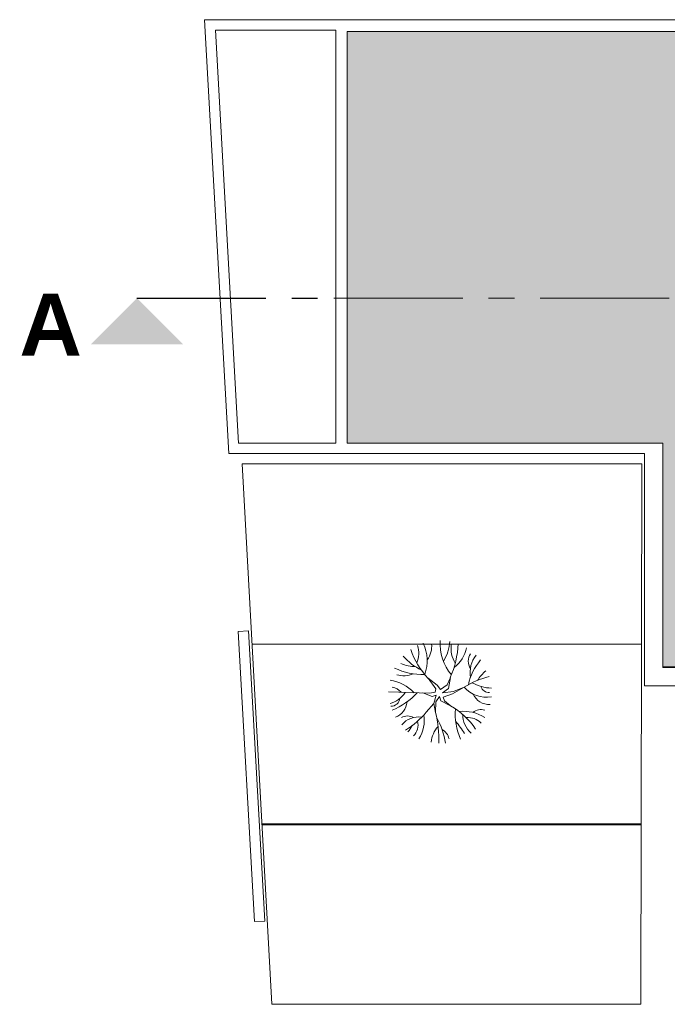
# Model space of a CAD drawing. Extents: x -25320 to 294860, y -9059 to 10983.
# Tile 52 of 58: x 28045 to 29299, y -9059 to -7150. Entities that reach past the tile are written whole.
import ezdxf

# ---------------------------------------------------------------- set-up
doc = ezdxf.new("R2010")
doc.units = 0
doc.header["$MEASUREMENT"] = 0
doc.linetypes.add('AXESx2', pattern=[4, 2.5, -0.5, 0.5, -0.5])
doc.layers.add('COUPE', color=7, linetype='Continuous', lineweight=0)
doc.styles.add('STYLE_GENERE_6', font='arialbd.ttf')

msp = doc.modelspace()

# ---------------------------------------------------------------- hatches: boundary and pattern name
at = {"layer": 'COUPE'}
h = msp.add_hatch(color=9, dxfattribs=at)
h.dxf.hatch_style = 1
h.paths.add_polyline_path([(30331.1, -7173.6), (28679, -7173.6), (28679, -7971.4), (29290.8, -7971.4), (29290.8, -8404.8), (30347.2, -8404.8), (30347.2, -8001.3), (30347.2, -7195.1)])
h.paths.add_polyline_path([(30470.2, -7173.6), (30420.6, -7173.6), (30352.2, -7198.3), (30352.2, -7329.1), (30470.2, -7329.1)])
h.paths.add_polyline_path([(30390.3, -7173.6), (30337.5, -7173.6), (30348.6, -7188.4)])
h.paths.add_polyline_path([(30470.2, -7334.1), (30352.2, -7334.1), (30352.2, -7462.1), (30470.2, -7462.1)])
h.paths.add_polyline_path([(30470.2, -7467.1), (30352.2, -7467.1), (30352.2, -7595.1), (30470.2, -7595.1)])
h.paths.add_polyline_path([(30470.2, -7600.1), (30352.2, -7600.1), (30352.2, -7728.1), (30470.2, -7728.1)])
h.paths.add_polyline_path([(30470.2, -7733.1), (30352.2, -7733.1), (30352.2, -7861.1), (30470.2, -7861.1)])
h.paths.add_polyline_path([(30470.2, -7866.1), (30352.2, -7866.1), (30352.2, -7994.1), (30470.2, -7994.1)])
h.paths.add_polyline_path([(30470.2, -8006.8), (30352.2, -8006.8), (30352.2, -8134.3), (30470.2, -8134.3)])
h.paths.add_polyline_path([(30470.2, -8139.8), (30352.2, -8139.8), (30352.2, -8267.3), (30470.2, -8267.3)])
h.paths.add_polyline_path([(30470.2, -8272.8), (30352.2, -8272.8), (30352.2, -8400.3), (30470.2, -8400.3)])

# ---------------------------------------------------------------- linework, layer by layer
at = {"layer": 'COUPE', "color": 253, "linetype": 'Continuous', "lineweight": 20}
for p, q in [((28449.8, -7991.2), (28402.8, -7150.7)), ((28403, -7150.7), (28657.1, -7150.5)), ((28657.1, -7150.5), (28657.1, -7150.7)), ((28423.9, -7170.5), (28468.4, -7971.2)), ((28424.1, -7170.5), (28657.1, -7170.5)), ((28657.1, -7170.5), (28657.1, -7971.2)), ((28679, -7173.6), (28679, -7971.4)), ((30390.3, -7173.6), (28679, -7173.6)), ((28679, -7173.6), (28679, -7971.4)), ((28468.4, -7971.2), (28657.1, -7971.2)), ((28679, -7971.4), (29290.8, -7971.4)), ((28679, -7971.4), (29290.8, -7971.4)), ((29290.8, -7971.4), (29290.8, -8404.8)), ((29290.8, -7971.4), (29290.8, -8406.3)), ((28449.8, -7991.2), (29254.9, -7991.2)), ((29254.9, -7991.2), (29254.9, -8441.7)), ((28475.6, -8011.4), (29250.1, -8011.3)), ((28533.5, -9059.4), (28475.6, -8011.4)), ((29250.1, -8011.3), (29247.9, -9059.4)), ((28494.9, -8361.4), (29249, -8361.3)), ((29290.8, -8404.8), (30475.2, -8404.8)), ((29290.8, -8406.3), (30347.2, -8406.3)), ((28853.2, -8440.6), (28836, -8427.4)), ((28850.6, -8447.6), (28836, -8427.4)), ((28873, -8440.2), (28878.8, -8427.1)), ((28875.2, -8446.9), (28879, -8426.1)), ((28759.5, -8453.7), (28838.4, -8456.3)), ((28825.4, -8455.8), (28843.6, -8462.3)), ((28838.4, -8456.3), (28849.7, -8454.5)), ((28849.7, -8454.5), (28850.6, -8447.6)), ((28853.2, -8440.6), (28860.1, -8449.3)), ((28860.1, -8449.3), (28873, -8440.2)), ((28875.2, -8446.9), (28863.6, -8455.4)), ((28863.6, -8455.4), (28884.9, -8452.7)), ((28905.6, -8444.7), (28883.3, -8457.5)), ((28884.9, -8452.7), (28905.6, -8444.7)), ((29254.9, -8441.7), (30474.3, -8441.7)), ((28843.6, -8462.3), (28851.7, -8459.8)), ((28847.1, -8476.2), (28851.7, -8459.8)), ((28851, -8473.1), (28850.5, -8493.6)), ((28858.2, -8462.9), (28851, -8473.1)), ((28860.9, -8470.9), (28858.2, -8462.9)), ((28860.9, -8470.9), (28879.6, -8480.7)), ((28883.3, -8457.5), (28865.2, -8464.2)), ((28865.2, -8464.2), (28867.9, -8470.8)), ((28878.7, -8480.2), (28867.9, -8470.8)), ((28832.5, -8492.9), (28847.1, -8476.2)), ((28847.1, -8476.2), (28850.5, -8493.6)), ((29249, -8709.2), (28513.6, -8709.2)), ((29248.6, -8711.4), (28514.2, -8711.4)), ((29247.9, -9059.4), (28533.5, -9059.4))]:
    msp.add_line(p, q, dxfattribs=at)
at = {"layer": 'COUPE', "color": 253, "linetype": 'Continuous'}
for p, q in [((28657.1, -7150.5), (30455, -7150.5)), ((28487.9, -8335.4), (28468, -8336.5)), ((28468, -8336.5), (28499.6, -8899)), ((28519.5, -8897.9), (28487.9, -8335.4)), ((28499.6, -8899), (28519.5, -8897.9))]:
    msp.add_line(p, q, dxfattribs=at)
at = {"layer": 'COUPE', "linetype": 'AXESx2', "lineweight": 30, "ltscale": 100}
msp.add_line((28271.9, -7690.2), (28653.2, -7690.2), dxfattribs=at)
at = {"layer": 'COUPE', "linetype": 'AXESx2', "ltscale": 100}
msp.add_line((28653.2, -7690.2), (31735.4, -7690.2), dxfattribs=at)
at = {"layer": 'COUPE', "color": 253, "linetype": 'Continuous', "lineweight": 20}
for centre, radius, start, end in [((28760.5, -8393.2), 73.8, 338.9231, 27.1434), ((28799.5, -8365.4), 43.4, 323.1198, 6.3155), ((28955.6, -8359.6), 96.5, 176.6114, 219.4557), ((28801.4, -8352.3), 76.6, 326.7916, 357.4658), ((28702.3, -8350.3), 192.2, 336.7777, 357.021), ((28954.2, -8317.8), 161.3, 199.569, 222.8565), ((28768, -8378.9), 49.8, 337.868, 17.4539), ((28939.5, -8368.3), 59.2, 173.3952, 210.402), ((28848.2, -8355), 63.7, 306.5637, 348.1078), ((28940.1, -8394.3), 26.3, 146.0707, 212.3963), ((28815.2, -8317.7), 87.3, 248.2667, 267.9274), ((28870.2, -8314.2), 108.1, 220.2933, 244.1841), ((29022.1, -8462.8), 110.5, 139.9749, 167.9252), ((28972.1, -8416.2), 54.8, 141.8825, 189.8004), ((28825.2, -8294.3), 125.6, 244.3449, 271.8835), ((29016.3, -8488.9), 102.5, 132.048, 145.8622), ((28749.4, -8512.3), 82.4, 43.7846, 81.0925), ((28788.5, -8379.3), 43.2, 252.334, 295.0906), ((28995.3, -8587.3), 168.5, 104.0359, 122.1743), ((28960.4, -8367.4), 79, 240.1968, 268.7653), ((28747.5, -8425.8), 52.7, 286.1144, 326.705), ((28708.5, -8354), 147.1, 293.0614, 316.3751), ((28763.5, -8470), 25.5, 37.6862, 83.3208), ((28949.3, -8405.4), 58.8, 221.9906, 279.0624), ((28954.6, -8437.6), 17.5, 198.599, 270.6709), ((28763.9, -8463.8), 17.7, 268.6971, 352.4293), ((28759.9, -8469.8), 35.3, 290.8445, 354.8699), ((28954.6, -8443.9), 34.4, 204.1006, 272.1743), ((28707.7, -8390), 161.7, 301.603, 320.4762), ((28620.4, -8547.9), 236.4, 358.6734, 13.2839), ((28809.8, -8604.2), 141.8, 33.5211, 60.5113), ((29011, -8496.6), 122.5, 175.2634, 203.4513), ((28905.5, -8563), 71.7, 55.9619, 97.2625), ((28938.5, -8512.5), 24.6, 73.3924, 129.1288), ((28796.2, -8525.5), 25.1, 62.3217, 118.1159), ((28817.6, -8545), 42.8, 81.7285, 139.9992), ((28784.9, -8517.4), 31.6, 316.6523, 12.8043), ((28761.6, -8508.7), 66.9, 327.6382, 8.8421), ((28718.3, -8577.5), 153.3, 9.2654, 28.7876), ((28764.4, -8617.8), 164.5, 30.4625, 40.5768), ((28951.6, -8497.5), 48.5, 179.7912, 227.9098), ((28913.5, -8538), 34.6, 43.6228, 96.1116), ((28746.9, -8487.8), 66.1, 318.8432, 331.8454), ((28895.3, -8556.1), 53.6, 138.4395, 174.7346), ((28850, -8550.4), 27.1, 12.2646, 61.6468)]:
    msp.add_arc(centre, radius, start, end, dxfattribs=at)
at = {"layer": 'COUPE', "color": 7, "linetype": 'Continuous', "lineweight": 15}
msp.add_solid([(28182.1, -7780.1), (28361.8, -7780.1), (28271.9, -7690.2)], dxfattribs=at)

# ---------------------------------------------------------------- texts
at = {"layer": 'COUPE', "color": 7, "linetype": 'Continuous', "lineweight": 50, "insert": (28044.2, -7681.9), "char_height": 120, "attachment_point": 1, "line_spacing_factor": 0.975772, "style": 'STYLE_GENERE_6'}
msp.add_mtext('A', dxfattribs=at)

doc.saveas('drawing.dxf')
